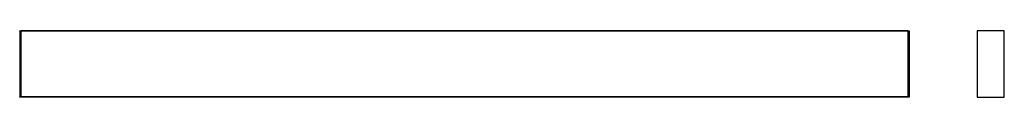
# Model space of a CAD drawing. Header units: millimetres. Extents: x -246 to 1017, y 405 to 490.
import ezdxf

# ---------------------------------------------------------------- set-up
doc = ezdxf.new("R2010")
doc.units = ezdxf.units.MM

msp = doc.modelspace()

# ---------------------------------------------------------------- linework, layer by layer
at = {"color": 7, "linetype": 'Continuous', "lineweight": 25}
for p, q in [((-246.5, 490.1), (-245, 490.1)), ((-246.5, 489.8), (-246.5, 490.1)), ((-245, 489.8), (-246.5, 489.8)), ((-246.5, 489.8), (-246.5, 405.4)), ((-245, 490.1), (-245, 489.8)), ((893, 490.1), (-245, 490.1)), ((-245, 490.1), (-245, 489.8)), ((-245, 489.8), (-245, 405.4)), ((893, 489.8), (-245, 489.8)), ((-245, 489.8), (-245, 405.4)), ((893, 490.1), (894.5, 490.1)), ((893, 489.8), (893, 490.1)), ((893, 490.1), (893, 489.8)), ((894.5, 489.8), (893, 489.8)), ((893, 489.8), (893, 405.4)), ((893, 489.8), (893, 405.4)), ((894.5, 490.1), (894.5, 489.8)), ((894.5, 489.8), (894.5, 405.4)), ((981.7, 489.8), (981.7, 405.4)), ((1016.4, 490.1), (982, 490.1)), ((1016.7, 405.4), (1016.7, 489.8)), ((-246.5, 405.4), (-245, 405.4)), ((-246.5, 405.1), (-246.5, 405.4)), ((-245, 405.1), (-246.5, 405.1)), ((-245, 405.4), (-245, 405.1)), ((893, 405.4), (-245, 405.4)), ((-245, 405.4), (-245, 405.1)), ((893, 405.1), (-245, 405.1)), ((893, 405.4), (894.5, 405.4)), ((893, 405.1), (893, 405.4)), ((893, 405.4), (893, 405.1)), ((894.5, 405.1), (893, 405.1)), ((894.5, 405.4), (894.5, 405.1)), ((982, 405.1), (1016.4, 405.1)), ((982, 405.1), (1016.4, 405.1))]:
    msp.add_line(p, q, dxfattribs=at)
for centre, start, end in [((982, 489.8), 90, 180), ((1016.4, 489.8), 0, 90), ((982, 405.4), 180, 270), ((1016.4, 405.4), 270, 0)]:
    msp.add_arc(centre, 0.3, start, end, dxfattribs=at)

doc.saveas('drawing.dxf')
